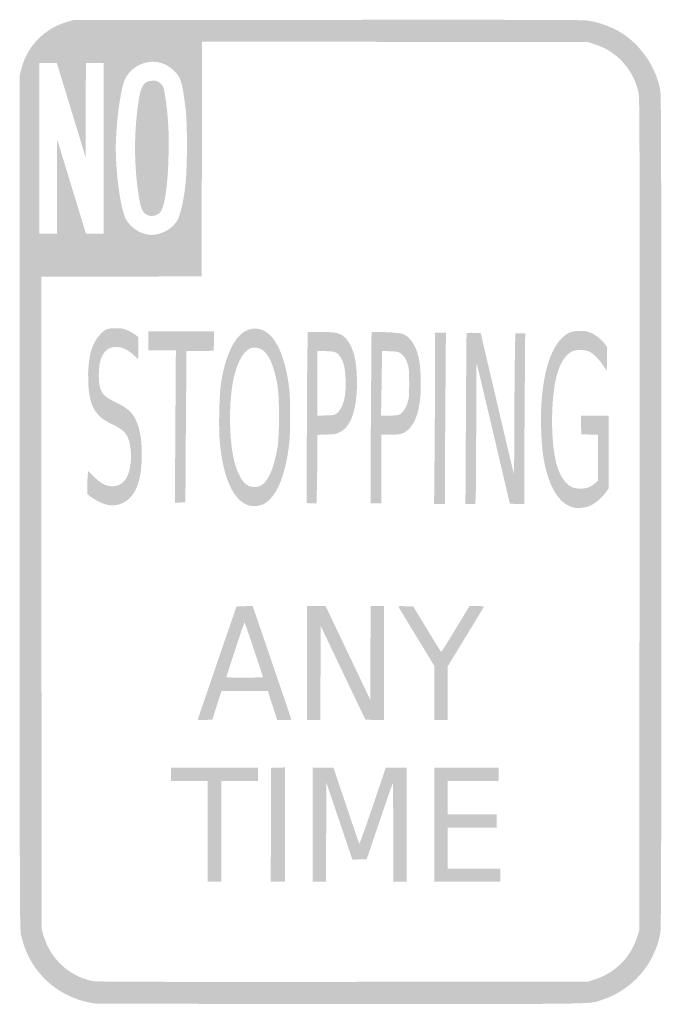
# Model space of a CAD drawing. Header units: inches. Extents: x -5.6 to 5.6, y -8.6 to 8.6.
import ezdxf

# ---------------------------------------------------------------- set-up
doc = ezdxf.new("R2010")
doc.units = ezdxf.units.IN
doc.header["$MEASUREMENT"] = 0

msp = doc.modelspace()

# ---------------------------------------------------------------- hatches: boundary and pattern name
h = msp.add_hatch(color=7)
edge = h.paths.add_edge_path()
edge.add_spline(control_points=[(-4.295, -8.607), (-4.875, -8.532), (-5.349, -8.151), (-5.54, -7.609), (-5.561, -7.549), (-5.588, -7.452), (-5.6, -7.392), (-5.621, -7.288), (-5.622, -6.938), (-5.622, 0.18)], knot_values=[0, 0, 0, 0, 1, 1, 1, 2, 2, 2, 3, 3, 3, 3], degree=3, periodic=0)
edge.add_line((-5.622, 0.18), (-5.622, 7.643))
edge.add_line((-5.622, 7.643), (-5.594, 7.752))
edge.add_spline(control_points=[(-5.594, 7.752), (-5.49, 8.159), (-5.189, 8.466), (-4.779, 8.581)], knot_values=[0, 0, 0, 0, 1, 1, 1, 1], degree=3, periodic=0)
edge.add_line((-4.779, 8.581), (-4.68, 8.61))
edge.add_line((-4.68, 8.61), (-0.248, 8.613))
edge.add_spline(control_points=[(-0.248, 8.613), (3.042, 8.616), (4.214, 8.613), (4.302, 8.603), (4.526, 8.575), (4.789, 8.475), (4.969, 8.347), (5.291, 8.12), (5.522, 7.759), (5.592, 7.376), (5.607, 7.298), (5.61, 6.119), (5.61, 0), (5.61, -6.119), (5.607, -7.298), (5.592, -7.376), (5.493, -7.918), (5.104, -8.365), (4.574, -8.542), (4.341, -8.62), (4.634, -8.616), (-0.019, -8.614), (-2.35, -8.613), (-4.275, -8.61), (-4.295, -8.607)], knot_values=[0, 0, 0, 0, 1, 1, 1, 2, 2, 2, 3, 3, 3, 4, 4, 4, 5, 5, 5, 6, 6, 6, 7, 7, 7, 8, 8, 8, 8], degree=3, periodic=0)
edge = h.paths.add_edge_path(flags=0)
edge.add_spline(control_points=[(4.411, -8.197), (4.805, -8.075), (5.077, -7.803), (5.197, -7.413)], knot_values=[0, 0, 0, 0, 1, 1, 1, 1], degree=3, periodic=0)
edge.add_line((5.197, -7.413), (5.225, -7.32))
edge.add_line((5.225, -7.32), (5.229, -0.043))
edge.add_spline(control_points=[(5.229, -0.043), (5.232, 6.586), (5.23, 7.242), (5.212, 7.332), (5.142, 7.681), (4.9, 7.988), (4.581, 8.133), (4.537, 8.153), (4.461, 8.181), (4.411, 8.197)], knot_values=[0, 0, 0, 0, 1, 1, 1, 2, 2, 2, 3, 3, 3, 3], degree=3, periodic=0)
edge.add_line((4.411, 8.197), (4.32, 8.225))
edge.add_line((4.32, 8.225), (0.945, 8.228))
edge.add_line((0.945, 8.228), (-2.43, 8.232))
edge.add_line((-2.43, 8.232), (-2.433, 6.177))
edge.add_line((-2.433, 6.177), (-2.436, 4.122))
edge.add_line((-2.436, 4.122), (-3.84, 4.119))
edge.add_line((-3.84, 4.119), (-5.244, 4.116))
edge.add_line((-5.244, 4.116), (-5.241, -1.596))
edge.add_line((-5.241, -1.596), (-5.238, -7.308))
edge.add_line((-5.238, -7.308), (-5.21, -7.401))
edge.add_spline(control_points=[(-5.21, -7.401), (-5.088, -7.819), (-4.768, -8.123), (-4.357, -8.211), (-4.281, -8.227), (-3.753, -8.229), (0.025, -8.227)], knot_values=[0, 0, 0, 0, 1, 1, 1, 2, 2, 2, 2], degree=3, periodic=0)
edge.add_line((0.025, -8.227), (4.32, -8.225))
edge.add_line((4.32, -8.225), (4.411, -8.197))
edge = h.paths.add_edge_path(flags=0)
edge.add_spline(control_points=[(-3.222, 4.86), (-3.071, 4.888), (-2.933, 4.983), (-2.859, 5.109), (-2.813, 5.189), (-2.755, 5.436), (-2.724, 5.689), (-2.687, 5.986), (-2.684, 6.772), (-2.718, 7.056), (-2.775, 7.528), (-2.8, 7.609), (-2.927, 7.73), (-3.1, 7.894), (-3.334, 7.926), (-3.548, 7.814), (-3.646, 7.763), (-3.727, 7.679), (-3.775, 7.581), (-3.846, 7.437), (-3.917, 6.961), (-3.937, 6.502), (-3.957, 6.034), (-3.864, 5.31), (-3.759, 5.117), (-3.694, 4.997), (-3.544, 4.887), (-3.407, 4.86), (-3.331, 4.845), (-3.298, 4.845), (-3.222, 4.86)], knot_values=[0, 0, 0, 0, 1, 1, 1, 2, 2, 2, 3, 3, 3, 4, 4, 4, 5, 5, 5, 6, 6, 6, 7, 7, 7, 8, 8, 8, 9, 9, 9, 10, 10, 10, 10], degree=3, periodic=0)
edge = h.paths.add_edge_path(flags=0)
edge.add_spline(control_points=[(-4.97, 5.699), (-4.97, 6.154), (-4.967, 6.521), (-4.965, 6.514), (-4.962, 6.508), (-4.86, 6.173), (-4.737, 5.771), (-4.614, 5.368), (-4.502, 5.002), (-4.488, 4.956)], knot_values=[0, 0, 0, 0, 1, 1, 1, 2, 2, 2, 3, 3, 3, 3], degree=3, periodic=0)
edge.add_line((-4.488, 4.956), (-4.462, 4.872))
edge.add_line((-4.462, 4.872), (-4.307, 4.872))
edge.add_line((-4.307, 4.872), (-4.153, 4.872))
edge.add_line((-4.153, 4.872), (-4.153, 6.366))
edge.add_line((-4.153, 6.366), (-4.153, 7.86))
edge.add_line((-4.153, 7.86), (-4.308, 7.86))
edge.add_line((-4.308, 7.86), (-4.463, 7.86))
edge.add_line((-4.463, 7.86), (-4.466, 7.035))
edge.add_line((-4.466, 7.035), (-4.469, 6.211))
edge.add_line((-4.469, 6.211), (-4.689, 6.933))
edge.add_spline(control_points=[(-4.689, 6.933), (-4.811, 7.33), (-4.924, 7.701), (-4.941, 7.757)], knot_values=[0, 0, 0, 0, 1, 1, 1, 1], degree=3, periodic=0)
edge.add_line((-4.941, 7.757), (-4.973, 7.86))
edge.add_line((-4.973, 7.86), (-5.127, 7.86))
edge.add_line((-5.127, 7.86), (-5.281, 7.86))
edge.add_line((-5.281, 7.86), (-5.281, 6.366))
edge.add_line((-5.281, 6.366), (-5.281, 4.872))
edge.add_line((-5.281, 4.872), (-5.126, 4.872))
edge.add_line((-5.126, 4.872), (-4.971, 4.872))
edge.add_line((-4.971, 4.872), (-4.97, 5.699))
h = msp.add_hatch(color=7)
edge = h.paths.add_edge_path()
edge.add_spline(control_points=[(-3.405, 5.206), (-3.48, 5.252), (-3.505, 5.317), (-3.545, 5.579), (-3.625, 6.097), (-3.621, 6.721), (-3.533, 7.236), (-3.492, 7.473), (-3.444, 7.539), (-3.304, 7.547), (-3.241, 7.551), (-3.222, 7.547), (-3.187, 7.523), (-3.109, 7.469), (-3.098, 7.443), (-3.068, 7.231), (-3.022, 6.914), (-3.008, 6.668), (-3.016, 6.268), (-3.025, 5.799), (-3.068, 5.441), (-3.136, 5.286), (-3.178, 5.189), (-3.312, 5.149), (-3.405, 5.206)], knot_values=[0, 0, 0, 0, 1, 1, 1, 2, 2, 2, 3, 3, 3, 4, 4, 4, 5, 5, 5, 6, 6, 6, 7, 7, 7, 8, 8, 8, 8], degree=3, periodic=0)
h = msp.add_hatch(color=7)
edge = h.paths.add_edge_path()
edge.add_spline(control_points=[(-4.116, 0.131), (-4.192, 0.152), (-4.322, 0.22), (-4.392, 0.275)], knot_values=[0, 0, 0, 0, 1, 1, 1, 1], degree=3, periodic=0)
edge.add_line((-4.392, 0.275), (-4.438, 0.312))
edge.add_line((-4.438, 0.312), (-4.438, 0.439))
edge.add_spline(control_points=[(-4.438, 0.439), (-4.438, 0.509), (-4.435, 0.6), (-4.431, 0.64)], knot_values=[0, 0, 0, 0, 1, 1, 1, 1], degree=3, periodic=0)
edge.add_line((-4.431, 0.64), (-4.423, 0.713))
edge.add_line((-4.423, 0.713), (-4.328, 0.62))
edge.add_spline(control_points=[(-4.328, 0.62), (-4.214, 0.507), (-4.128, 0.459), (-4.03, 0.45), (-3.908, 0.439), (-3.815, 0.489), (-3.75, 0.6), (-3.687, 0.708), (-3.659, 0.917), (-3.681, 1.101), (-3.71, 1.342), (-3.771, 1.424), (-3.998, 1.531), (-4.311, 1.678), (-4.409, 1.856), (-4.423, 2.302), (-4.434, 2.679), (-4.367, 2.942), (-4.217, 3.102), (-4.127, 3.198), (-4.082, 3.217), (-3.942, 3.216), (-3.843, 3.216), (-3.812, 3.21), (-3.744, 3.182), (-3.699, 3.163), (-3.637, 3.129), (-3.604, 3.105)], knot_values=[0, 0, 0, 0, 1, 1, 1, 2, 2, 2, 3, 3, 3, 4, 4, 4, 5, 5, 5, 6, 6, 6, 7, 7, 7, 8, 8, 8, 9, 9, 9, 9], degree=3, periodic=0)
edge.add_line((-3.604, 3.105), (-3.545, 3.062))
edge.add_line((-3.545, 3.062), (-3.545, 2.87))
edge.add_spline(control_points=[(-3.545, 2.87), (-3.545, 2.764), (-3.548, 2.678), (-3.55, 2.678), (-3.553, 2.678), (-3.579, 2.7), (-3.609, 2.728), (-3.733, 2.844), (-3.825, 2.888), (-3.938, 2.888), (-4.142, 2.888), (-4.249, 2.697), (-4.237, 2.355), (-4.227, 2.095), (-4.185, 2.035), (-3.925, 1.91), (-3.758, 1.829), (-3.677, 1.764), (-3.615, 1.658), (-3.528, 1.511), (-3.484, 1.292), (-3.484, 1.016), (-3.483, 0.622), (-3.555, 0.372), (-3.708, 0.23), (-3.819, 0.128), (-3.971, 0.09), (-4.116, 0.131)], knot_values=[0, 0, 0, 0, 1, 1, 1, 2, 2, 2, 3, 3, 3, 4, 4, 4, 5, 5, 5, 6, 6, 6, 7, 7, 7, 8, 8, 8, 9, 9, 9, 9], degree=3, periodic=0)
h = msp.add_hatch(color=7)
edge = h.paths.add_edge_path()
edge.add_line((-2.897, 1.493), (-2.888, 2.826))
edge.add_line((-2.888, 2.826), (-3.13, 2.826))
edge.add_line((-3.13, 2.826), (-3.372, 2.826))
edge.add_line((-3.372, 2.826), (-3.372, 2.994))
edge.add_line((-3.372, 2.994), (-3.372, 3.161))
edge.add_line((-3.372, 3.161), (-2.795, 3.161))
edge.add_line((-2.795, 3.161), (-2.218, 3.161))
edge.add_line((-2.218, 3.161), (-2.222, 2.991))
edge.add_line((-2.222, 2.991), (-2.225, 2.82))
edge.add_line((-2.225, 2.82), (-2.464, 2.817))
edge.add_line((-2.464, 2.817), (-2.702, 2.814))
edge.add_line((-2.702, 2.814), (-2.704, 2.625))
edge.add_spline(control_points=[(-2.704, 2.625), (-2.705, 2.521), (-2.709, 1.926), (-2.714, 1.302)], knot_values=[0, 0, 0, 0, 1, 1, 1, 1], degree=3, periodic=0)
edge.add_line((-2.714, 1.302), (-2.721, 0.167))
edge.add_line((-2.721, 0.167), (-2.813, 0.164))
edge.add_line((-2.813, 0.164), (-2.905, 0.16))
edge.add_line((-2.905, 0.16), (-2.897, 1.493))
h = msp.add_hatch(color=7)
edge = h.paths.add_edge_path()
edge.add_spline(control_points=[(-1.644, 0.124), (-1.894, 0.223), (-2.069, 0.631), (-2.12, 1.236), (-2.14, 1.469), (-2.13, 2.011), (-2.102, 2.219), (-2.043, 2.651), (-1.897, 3.004), (-1.725, 3.131), (-1.65, 3.187), (-1.552, 3.216), (-1.469, 3.207), (-1.184, 3.178), (-0.983, 2.804), (-0.903, 2.157), (-0.882, 1.991), (-0.882, 1.365), (-0.903, 1.196), (-0.973, 0.614), (-1.132, 0.246), (-1.359, 0.135), (-1.44, 0.096), (-1.562, 0.091), (-1.644, 0.124)], knot_values=[0, 0, 0, 0, 1, 1, 1, 2, 2, 2, 3, 3, 3, 4, 4, 4, 5, 5, 5, 6, 6, 6, 7, 7, 7, 8, 8, 8, 8], degree=3, periodic=0)
edge = h.paths.add_edge_path(flags=0)
edge.add_spline(control_points=[(-1.421, 0.451), (-1.279, 0.51), (-1.168, 0.755), (-1.107, 1.143), (-1.075, 1.344), (-1.075, 2.003), (-1.107, 2.2), (-1.15, 2.467), (-1.226, 2.68), (-1.314, 2.781), (-1.391, 2.869), (-1.497, 2.898), (-1.592, 2.859), (-1.728, 2.802), (-1.851, 2.542), (-1.902, 2.204), (-1.97, 1.756), (-1.945, 1.13), (-1.846, 0.812), (-1.816, 0.714), (-1.759, 0.596), (-1.713, 0.536), (-1.644, 0.445), (-1.521, 0.409), (-1.421, 0.451)], knot_values=[0, 0, 0, 0, 1, 1, 1, 2, 2, 2, 3, 3, 3, 4, 4, 4, 5, 5, 5, 6, 6, 6, 7, 7, 7, 8, 8, 8, 8], degree=3, periodic=0)
h = msp.add_hatch(color=7)
edge = h.paths.add_edge_path()
edge.add_spline(control_points=[(-0.596, 0.158), (-0.601, 0.212), (-0.593, 2.338), (-0.587, 2.687)], knot_values=[0, 0, 0, 0, 1, 1, 1, 1], degree=3, periodic=0)
edge.add_line((-0.587, 2.687), (-0.579, 3.149))
edge.add_line((-0.579, 3.149), (-0.353, 3.149))
edge.add_spline(control_points=[(-0.353, 3.149), (-0.107, 3.149), (-0.046, 3.138), (0.039, 3.08), (0.138, 3.011), (0.218, 2.849), (0.255, 2.643), (0.281, 2.495), (0.29, 2.22), (0.274, 2.045), (0.24, 1.681), (0.147, 1.475), (-0.022, 1.393), (-0.085, 1.362), (-0.108, 1.358), (-0.251, 1.353)], knot_values=[0, 0, 0, 0, 1, 1, 1, 2, 2, 2, 3, 3, 3, 4, 4, 4, 5, 5, 5, 5], degree=3, periodic=0)
edge.add_line((-0.251, 1.353), (-0.409, 1.348))
edge.add_line((-0.409, 1.348), (-0.409, 1.148))
edge.add_spline(control_points=[(-0.409, 1.148), (-0.409, 1.038), (-0.413, 0.768), (-0.417, 0.549)], knot_values=[0, 0, 0, 0, 1, 1, 1, 1], degree=3, periodic=0)
edge.add_line((-0.417, 0.549), (-0.425, 0.149))
edge.add_line((-0.425, 0.149), (-0.51, 0.149))
edge.add_spline(control_points=[(-0.51, 0.149), (-0.557, 0.149), (-0.595, 0.153), (-0.596, 0.158)], knot_values=[0, 0, 0, 0, 1, 1, 1, 1], degree=3, periodic=0)
edge = h.paths.add_edge_path(flags=0)
edge.add_spline(control_points=[(-0.066, 1.731), (0.043, 1.819), (0.094, 2.017), (0.083, 2.318), (0.077, 2.514), (0.056, 2.604), (-0.006, 2.709), (-0.055, 2.793), (-0.108, 2.813), (-0.276, 2.814)], knot_values=[0, 0, 0, 0, 1, 1, 1, 2, 2, 2, 3, 3, 3, 3], degree=3, periodic=0)
edge.add_line((-0.276, 2.814), (-0.409, 2.814))
edge.add_line((-0.409, 2.814), (-0.409, 2.249))
edge.add_line((-0.409, 2.249), (-0.409, 1.683))
edge.add_line((-0.409, 1.683), (-0.261, 1.688))
edge.add_spline(control_points=[(-0.261, 1.688), (-0.118, 1.692), (-0.113, 1.693), (-0.066, 1.731)], knot_values=[0, 0, 0, 0, 1, 1, 1, 1], degree=3, periodic=0)
h = msp.add_hatch(color=7)
edge = h.paths.add_edge_path()
edge.add_spline(control_points=[(0.521, 0.568), (0.521, 0.799), (0.524, 1.474), (0.529, 2.068)], knot_values=[0, 0, 0, 0, 1, 1, 1, 1], degree=3, periodic=0)
edge.add_line((0.529, 2.068), (0.537, 3.149))
edge.add_line((0.537, 3.149), (0.668, 3.148))
edge.add_spline(control_points=[(0.668, 3.148), (0.888, 3.147), (1.055, 3.131), (1.106, 3.106), (1.223, 3.05), (1.317, 2.901), (1.364, 2.696), (1.398, 2.551), (1.411, 2.171), (1.389, 1.985), (1.359, 1.725), (1.295, 1.553), (1.191, 1.451), (1.106, 1.368), (1.049, 1.351), (0.859, 1.351)], knot_values=[0, 0, 0, 0, 1, 1, 1, 2, 2, 2, 3, 3, 3, 4, 4, 4, 5, 5, 5, 5], degree=3, periodic=0)
edge.add_line((0.859, 1.351), (0.707, 1.351))
edge.add_line((0.707, 1.351), (0.707, 0.75))
edge.add_line((0.707, 0.75), (0.707, 0.149))
edge.add_line((0.707, 0.149), (0.614, 0.149))
edge.add_line((0.614, 0.149), (0.521, 0.149))
edge.add_line((0.521, 0.149), (0.521, 0.568))
edge = h.paths.add_edge_path(flags=0)
edge.add_spline(control_points=[(1.03, 1.705), (1.083, 1.733), (1.137, 1.814), (1.169, 1.915), (1.194, 1.993), (1.196, 2.027), (1.196, 2.256), (1.195, 2.482), (1.192, 2.519), (1.169, 2.589), (1.137, 2.684), (1.101, 2.739), (1.044, 2.777), (1.008, 2.803), (0.983, 2.807), (0.86, 2.812)], knot_values=[0, 0, 0, 0, 1, 1, 1, 2, 2, 2, 3, 3, 3, 4, 4, 4, 5, 5, 5, 5], degree=3, periodic=0)
edge.add_line((0.86, 2.812), (0.719, 2.817))
edge.add_line((0.719, 2.817), (0.719, 2.67))
edge.add_spline(control_points=[(0.719, 2.67), (0.719, 2.589), (0.715, 2.334), (0.711, 2.104)], knot_values=[0, 0, 0, 0, 1, 1, 1, 1], degree=3, periodic=0)
edge.add_line((0.711, 2.104), (0.703, 1.686))
edge.add_line((0.703, 1.686), (0.848, 1.686))
edge.add_spline(control_points=[(0.848, 1.686), (0.954, 1.686), (1.003, 1.691), (1.03, 1.705)], knot_values=[0, 0, 0, 0, 1, 1, 1, 1], degree=3, periodic=0)
h = msp.add_hatch(color=7)
edge = h.paths.add_edge_path()
edge.add_spline(control_points=[(1.641, 1.057), (1.645, 1.563), (1.649, 2.238), (1.649, 2.557)], knot_values=[0, 0, 0, 0, 1, 1, 1, 1], degree=3, periodic=0)
edge.add_line((1.649, 2.557), (1.649, 3.136))
edge.add_line((1.649, 3.136), (1.744, 3.136))
edge.add_line((1.744, 3.136), (1.839, 3.136))
edge.add_line((1.839, 3.136), (1.831, 2.056))
edge.add_spline(control_points=[(1.831, 2.056), (1.826, 1.461), (1.822, 0.786), (1.822, 0.556)], knot_values=[0, 0, 0, 0, 1, 1, 1, 1], degree=3, periodic=0)
edge.add_line((1.822, 0.556), (1.822, 0.136))
edge.add_line((1.822, 0.136), (1.727, 0.136))
edge.add_line((1.727, 0.136), (1.632, 0.136))
edge.add_line((1.632, 0.136), (1.641, 1.057))
h = msp.add_hatch(color=7)
edge = h.paths.add_edge_path()
edge.add_spline(control_points=[(2.189, 1.621), (2.193, 2.437), (2.199, 3.113), (2.201, 3.121), (2.205, 3.133), (2.237, 3.136), (2.327, 3.134)], knot_values=[0, 0, 0, 0, 1, 1, 1, 2, 2, 2, 2], degree=3, periodic=0)
edge.add_line((2.327, 3.134), (2.448, 3.13))
edge.add_line((2.448, 3.13), (2.734, 1.909))
edge.add_spline(control_points=[(2.734, 1.909), (2.891, 1.238), (3.023, 0.68), (3.028, 0.669), (3.032, 0.659), (3.036, 0.986), (3.036, 1.395), (3.037, 1.804), (3.041, 2.36), (3.045, 2.631)], knot_values=[0, 0, 0, 0, 1, 1, 1, 2, 2, 2, 3, 3, 3, 3], degree=3, periodic=0)
edge.add_line((3.045, 2.631), (3.054, 3.124))
edge.add_line((3.054, 3.124), (3.14, 3.124))
edge.add_line((3.14, 3.124), (3.227, 3.124))
edge.add_line((3.227, 3.124), (3.219, 2.055))
edge.add_spline(control_points=[(3.219, 2.055), (3.214, 1.467), (3.211, 0.794), (3.211, 0.561)], knot_values=[0, 0, 0, 0, 1, 1, 1, 1], degree=3, periodic=0)
edge.add_line((3.211, 0.561), (3.211, 0.135))
edge.add_line((3.211, 0.135), (3.084, 0.139))
edge.add_line((3.084, 0.139), (2.958, 0.143))
edge.add_line((2.958, 0.143), (2.672, 1.364))
edge.add_spline(control_points=[(2.672, 1.364), (2.514, 2.035), (2.382, 2.593), (2.377, 2.603), (2.373, 2.614), (2.369, 2.109), (2.369, 1.481), (2.368, 0.854), (2.364, 0.295), (2.36, 0.239)], knot_values=[0, 0, 0, 0, 1, 1, 1, 2, 2, 2, 3, 3, 3, 3], degree=3, periodic=0)
edge.add_line((2.36, 0.239), (2.352, 0.136))
edge.add_line((2.352, 0.136), (2.267, 0.136))
edge.add_line((2.267, 0.136), (2.181, 0.136))
edge.add_line((2.181, 0.136), (2.189, 1.621))
h = msp.add_hatch(color=7)
edge = h.paths.add_edge_path()
edge.add_spline(control_points=[(4.083, 0.074), (3.852, 0.122), (3.669, 0.382), (3.578, 0.793), (3.535, 0.99), (3.521, 1.106), (3.509, 1.368), (3.471, 2.167), (3.614, 2.815), (3.882, 3.055), (3.982, 3.145), (4.04, 3.167), (4.184, 3.167), (4.297, 3.167), (4.315, 3.164), (4.388, 3.129), (4.477, 3.087), (4.576, 3.004), (4.628, 2.929)], knot_values=[0, 0, 0, 0, 1, 1, 1, 2, 2, 2, 3, 3, 3, 4, 4, 4, 5, 5, 5, 6, 6, 6, 6], degree=3, periodic=0)
edge.add_line((4.628, 2.929), (4.662, 2.88))
edge.add_line((4.662, 2.88), (4.658, 2.672))
edge.add_line((4.658, 2.672), (4.655, 2.464))
edge.add_line((4.655, 2.464), (4.597, 2.555))
edge.add_spline(control_points=[(4.597, 2.555), (4.528, 2.663), (4.429, 2.763), (4.351, 2.804), (4.278, 2.842), (4.122, 2.845), (4.051, 2.81), (3.944, 2.757), (3.859, 2.639), (3.8, 2.461), (3.671, 2.072), (3.662, 1.216), (3.782, 0.812), (3.841, 0.617), (3.935, 0.482), (4.049, 0.432), (4.09, 0.414), (4.132, 0.407), (4.197, 0.407), (4.306, 0.407), (4.384, 0.438), (4.454, 0.505)], knot_values=[0, 0, 0, 0, 1, 1, 1, 2, 2, 2, 3, 3, 3, 4, 4, 4, 5, 5, 5, 6, 6, 6, 7, 7, 7, 7], degree=3, periodic=0)
edge.add_line((4.454, 0.505), (4.5, 0.55))
edge.add_line((4.5, 0.55), (4.5, 0.95))
edge.add_line((4.5, 0.95), (4.5, 1.35))
edge.add_line((4.5, 1.35), (4.354, 1.354))
edge.add_line((4.354, 1.354), (4.209, 1.357))
edge.add_line((4.209, 1.357), (4.205, 1.522))
edge.add_line((4.205, 1.522), (4.202, 1.686))
edge.add_line((4.202, 1.686), (4.444, 1.686))
edge.add_line((4.444, 1.686), (4.686, 1.686))
edge.add_line((4.686, 1.686), (4.686, 1.049))
edge.add_line((4.686, 1.049), (4.686, 0.413))
edge.add_line((4.686, 0.413), (4.654, 0.364))
edge.add_spline(control_points=[(4.654, 0.364), (4.577, 0.249), (4.437, 0.132), (4.332, 0.095), (4.265, 0.071), (4.146, 0.062), (4.083, 0.074)], knot_values=[0, 0, 0, 0, 1, 1, 1, 2, 2, 2, 2], degree=3, periodic=0)
h = msp.add_hatch(color=7)
edge = h.paths.add_edge_path()
edge.add_spline(control_points=[(-2.504, -3.636), (-2.504, -3.63), (-2.351, -3.183), (-2.165, -2.64)], knot_values=[0, 0, 0, 0, 1, 1, 1, 1], degree=3, periodic=0)
edge.add_line((-2.165, -2.64), (-1.826, -1.655))
edge.add_line((-1.826, -1.655), (-1.685, -1.651))
edge.add_line((-1.685, -1.651), (-1.543, -1.648))
edge.add_line((-1.543, -1.648), (-1.205, -2.637))
edge.add_spline(control_points=[(-1.205, -2.637), (-1.019, -3.181), (-0.867, -3.63), (-0.867, -3.635), (-0.868, -3.64), (-0.923, -3.645), (-0.991, -3.645)], knot_values=[0, 0, 0, 0, 1, 1, 1, 2, 2, 2, 2], degree=3, periodic=0)
edge.add_line((-0.991, -3.645), (-1.114, -3.645))
edge.add_line((-1.114, -3.645), (-1.196, -3.39))
edge.add_line((-1.196, -3.39), (-1.278, -3.136))
edge.add_line((-1.278, -3.136), (-1.684, -3.136))
edge.add_line((-1.684, -3.136), (-2.09, -3.136))
edge.add_line((-2.09, -3.136), (-2.17, -3.387))
edge.add_line((-2.17, -3.387), (-2.251, -3.638))
edge.add_line((-2.251, -3.638), (-2.377, -3.642))
edge.add_spline(control_points=[(-2.377, -3.642), (-2.447, -3.644), (-2.504, -3.641), (-2.504, -3.636)], knot_values=[0, 0, 0, 0, 1, 1, 1, 1], degree=3, periodic=0)
edge = h.paths.add_edge_path(flags=0)
edge.add_spline(control_points=[(-1.364, -2.892), (-1.364, -2.873), (-1.68, -1.934), (-1.686, -1.934), (-1.69, -1.934), (-1.761, -2.142), (-1.844, -2.397), (-1.927, -2.652), (-1.999, -2.87), (-2.003, -2.881), (-2.01, -2.899), (-1.98, -2.901), (-1.687, -2.901), (-1.509, -2.901), (-1.364, -2.897), (-1.364, -2.892)], knot_values=[0, 0, 0, 0, 1, 1, 1, 2, 2, 2, 3, 3, 3, 4, 4, 4, 5, 5, 5, 5], degree=3, periodic=0)
for points in [[(-0.595, -2.647), (-0.595, -1.649), (-0.431, -1.649), (-0.267, -1.649), (0.124, -2.469), (0.514, -3.288), (0.518, -2.469), (0.521, -1.649), (0.639, -1.649), (0.756, -1.649), (0.756, -2.647), (0.756, -3.645), (0.593, -3.642), (0.43, -3.638), (0.038, -2.817), (-0.353, -1.996), (-0.356, -2.82), (-0.36, -3.645), (-0.477, -3.645), (-0.595, -3.645), (-0.595, -2.647)], [(-2.331, -5.591), (-2.331, -4.711), (-2.653, -4.711), (-2.975, -4.711), (-2.975, -4.593), (-2.975, -4.475), (-2.213, -4.475), (-1.45, -4.475), (-1.45, -4.593), (-1.45, -4.711), (-1.773, -4.711), (-2.095, -4.711), (-2.095, -5.591), (-2.095, -6.471), (-2.213, -6.471), (-2.331, -6.471), (-2.331, -5.591)], [(-1.224, -5.476), (-1.221, -4.481), (-1.1, -4.478), (-0.979, -4.474), (-0.979, -5.473), (-0.979, -6.471), (-1.103, -6.471), (-1.227, -6.471), (-1.224, -5.476)], [(1.636, -5.473), (1.636, -4.475), (2.2, -4.475), (2.764, -4.475), (2.764, -4.593), (2.764, -4.711), (2.318, -4.711), (1.872, -4.711), (1.872, -5.002), (1.872, -5.293), (2.3, -5.293), (2.727, -5.293), (2.727, -5.411), (2.727, -5.529), (2.3, -5.529), (1.872, -5.529), (1.872, -5.888), (1.872, -6.248), (2.331, -6.248), (2.789, -6.248), (2.789, -6.36), (2.789, -6.471), (2.213, -6.471), (1.636, -6.471), (1.636, -5.473)]]:
    msp.add_hatch(color=7).paths.add_polyline_path(points)
h = msp.add_hatch(color=7)
edge = h.paths.add_edge_path()
edge.add_line((1.636, -3.17), (1.636, -2.696))
edge.add_line((1.636, -2.696), (1.32, -2.177))
edge.add_spline(control_points=[(1.32, -2.177), (1.146, -1.892), (1.004, -1.656), (1.004, -1.653), (1.004, -1.65), (1.063, -1.65), (1.135, -1.651)], knot_values=[0, 0, 0, 0, 1, 1, 1, 2, 2, 2, 2], degree=3, periodic=0)
edge.add_line((1.135, -1.651), (1.267, -1.655))
edge.add_line((1.267, -1.655), (1.507, -2.051))
edge.add_spline(control_points=[(1.507, -2.051), (1.639, -2.27), (1.751, -2.449), (1.757, -2.451), (1.762, -2.452), (1.875, -2.273), (2.008, -2.051)], knot_values=[0, 0, 0, 0, 1, 1, 1, 2, 2, 2, 2], degree=3, periodic=0)
edge.add_line((2.008, -2.051), (2.25, -1.649))
edge.add_line((2.25, -1.649), (2.378, -1.649))
edge.add_spline(control_points=[(2.378, -1.649), (2.476, -1.649), (2.505, -1.652), (2.501, -1.664), (2.497, -1.673), (2.355, -1.91), (2.183, -2.191)], knot_values=[0, 0, 0, 0, 1, 1, 1, 2, 2, 2, 2], degree=3, periodic=0)
edge.add_line((2.183, -2.191), (1.872, -2.703))
edge.add_line((1.872, -2.703), (1.872, -3.174))
edge.add_line((1.872, -3.174), (1.872, -3.645))
edge.add_line((1.872, -3.645), (1.754, -3.645))
edge.add_line((1.754, -3.645), (1.636, -3.645))
edge.add_line((1.636, -3.645), (1.636, -3.17))
h = msp.add_hatch(color=7)
edge = h.paths.add_edge_path()
edge.add_line((-0.496, -5.473), (-0.496, -4.475))
edge.add_line((-0.496, -4.475), (-0.313, -4.475))
edge.add_line((-0.313, -4.475), (-0.13, -4.475))
edge.add_line((-0.13, -4.475), (0.092, -5.135))
edge.add_spline(control_points=[(0.092, -5.135), (0.214, -5.498), (0.317, -5.802), (0.322, -5.811), (0.326, -5.819), (0.432, -5.522), (0.558, -5.151)], knot_values=[0, 0, 0, 0, 1, 1, 1, 2, 2, 2, 2], degree=3, periodic=0)
edge.add_line((0.558, -5.151), (0.787, -4.475))
edge.add_line((0.787, -4.475), (0.97, -4.475))
edge.add_line((0.97, -4.475), (1.153, -4.475))
edge.add_line((1.153, -4.475), (1.153, -5.473))
edge.add_line((1.153, -5.473), (1.153, -6.471))
edge.add_line((1.153, -6.471), (1.035, -6.471))
edge.add_line((1.035, -6.471), (0.917, -6.471))
edge.add_line((0.917, -6.471), (0.917, -5.607))
edge.add_spline(control_points=[(0.917, -5.607), (0.917, -5.132), (0.913, -4.748), (0.908, -4.753), (0.903, -4.758), (0.798, -5.059), (0.676, -5.421)], knot_values=[0, 0, 0, 0, 1, 1, 1, 2, 2, 2, 2], degree=3, periodic=0)
edge.add_line((0.676, -5.421), (0.452, -6.081))
edge.add_line((0.452, -6.081), (0.328, -6.084))
edge.add_line((0.328, -6.084), (0.203, -6.088))
edge.add_line((0.203, -6.088), (-0.026, -5.413))
edge.add_line((-0.026, -5.413), (-0.254, -4.738))
edge.add_line((-0.254, -4.738), (-0.257, -5.605))
edge.add_line((-0.257, -5.605), (-0.26, -6.471))
edge.add_line((-0.26, -6.471), (-0.378, -6.471))
edge.add_line((-0.378, -6.471), (-0.496, -6.471))
edge.add_line((-0.496, -6.471), (-0.496, -5.473))

doc.saveas('drawing.dxf')
